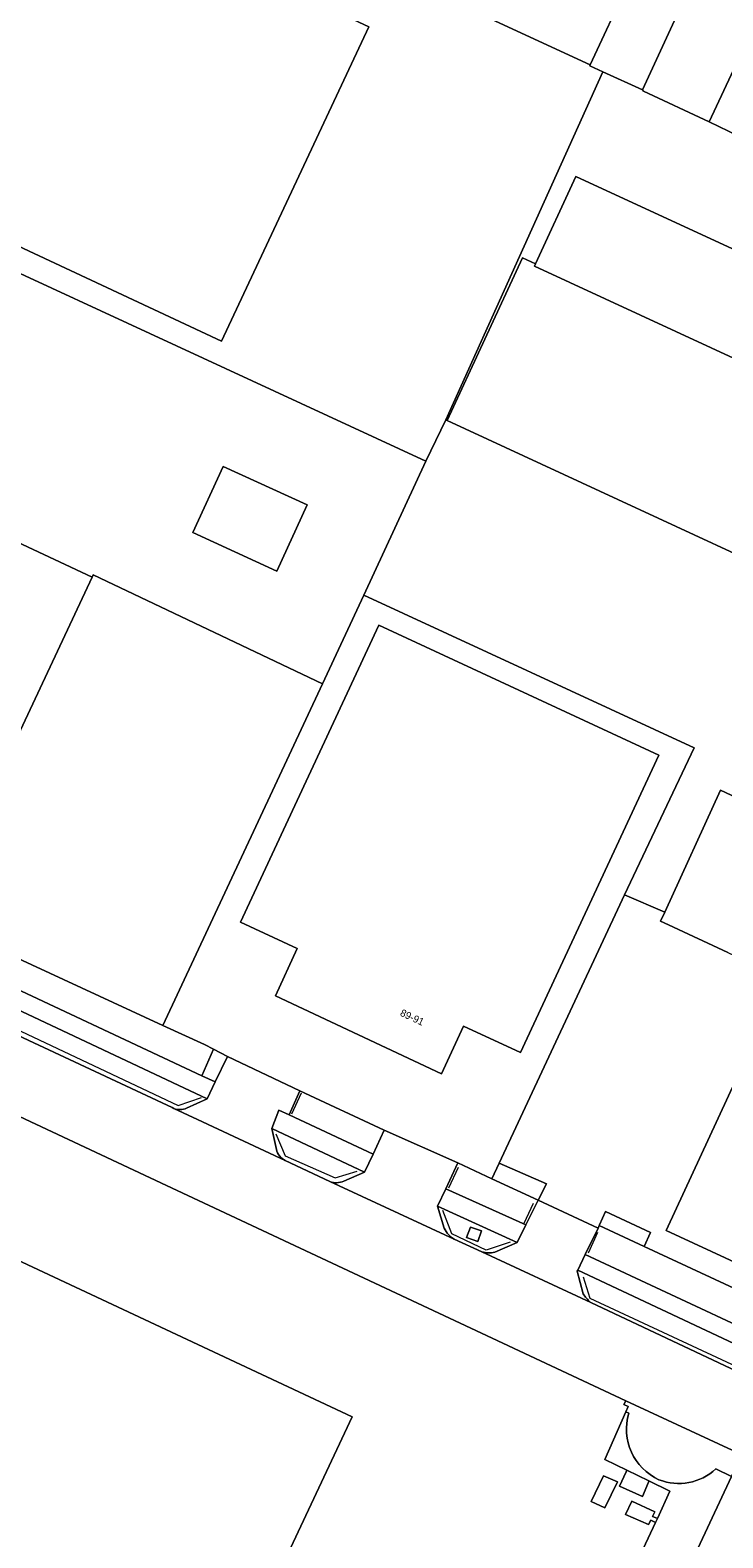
# Model space of a CAD drawing. Header units: metres. Extents: x 151448 to 154749, y 463108 to 465296.
# Tile 147 of 256: x 152628 to 152700, y 464676 to 464832. Entities that reach past the tile are written whole.
import ezdxf
from ezdxf.enums import TextEntityAlignment as Align

# ---------------------------------------------------------------- set-up
doc = ezdxf.new("R2010")
doc.units = ezdxf.units.M
for name, color, linetype, lineweight in [('B-PV-GR-GROENVOORZIENING-GV', 253, 'Continuous', 9), ('B-PV-IE-TERREINAFSCHEIDING_KUNSTMATIG_HEKWERK-G', 253, 'Continuous', 9), ('B-PV-OG-BEBOUWING-GV', 1, 'Continuous', 9), ('B-PV-OG-BEBOUWING-T18', 2, 'Continuous', 9), ('B-PV-OG-TERREIN_BEGROEID-GV', 253, 'Continuous', 9), ('B-PV-OG-TERREIN_ERF-GV', 253, 'Continuous', 9), ('B-PV-VH-GESLOTENVERHARDING_ASFALT-GV', 253, 'Continuous', 9), ('B-PV-VH-GESLOTENVERHARDING_BETON-GV', 253, 'Continuous', 9), ('B-PV-VH-HALFVERHARDING_GRASBETONSTEEN-GV', 253, 'Continuous', 9), ('B-PV-VH-OPENVERHARDING_BETONSTRAATSTEEN-GV', 253, 'Continuous', 9), ('B-PV-VH-OPENVERHARDING_STRAATBAKSTEEN-GV', 253, 'Continuous', 9), ('B-PV-VH-OPENVERHARDING_TEGEL-GV', 253, 'Continuous', 9)]:
    doc.layers.add(name, color=color, linetype=linetype, lineweight=lineweight)
doc.styles.add('Drong', font='txt', dxfattribs={"height": 1.8})

msp = doc.modelspace()

# ---------------------------------------------------------------- linework, layer by layer
at = {"layer": 'B-PV-GR-GROENVOORZIENING-GV', "flags": 128}
msp.add_lwpolyline([(152674.852, 464707.797), (152673.71, 464708.186), (152673.304, 464707.108), (152674.487, 464706.696)], close=True, dxfattribs=at)
at = {"layer": 'B-PV-IE-TERREINAFSCHEIDING_KUNSTMATIG_HEKWERK-G', "flags": 128}
for points in [[(152640.628, 464849.611), (152686.133, 464828.591)], [(152687.435, 464827.854), (152678.817, 464808.731)], [(152691.549, 464825.981), (152691.64, 464825.855), (152698.429, 464822.677)], [(152596.701, 464821.01), (152669.115, 464787.527)], [(152671.184, 464791.813), (152669.115, 464787.527)], [(152669.115, 464787.527), (152662.699, 464773.636)], [(152658.416, 464764.449), (152634.657, 464775.753), (152634.545, 464775.514)], [(152662.699, 464773.636), (152658.416, 464764.449)], [(152662.699, 464773.636), (152696.893, 464757.843), (152689.656, 464742.609)], [(152658.416, 464764.449), (152641.864, 464729.066)], [(152689.656, 464742.609), (152676.7, 464714.816)], [(152689.656, 464742.609), (152693.832, 464740.807)], [(152625.015, 464736.883), (152641.864, 464729.066)], [(152622.513, 464732.439), (152623.409, 464730.221), (152643.467, 464720.761), (152645.886, 464721.597)], [(152645.924, 464723.859), (152647.114, 464726.598)], [(152656.181, 464722.06), (152655.204, 464719.89)], [(152653.558, 464717.852), (152654.526, 464715.555), (152659.719, 464713.286), (152661.994, 464713.982)], [(152671.497, 464712.243), (152672.481, 464714.386)], [(152677.833, 464706.63), (152675.335, 464705.798), (152671.777, 464707.486), (152670.862, 464709.91)], [(152679.286, 464708.59), (152680.261, 464710.667)], [(152685.946, 464705.527), (152686.922, 464707.668)], [(152711.129, 464691.034), (152710.342, 464689.471), (152686.126, 464700.783), (152685.416, 464702.994)]]:
    msp.add_lwpolyline(points, dxfattribs=at)
at = {"layer": 'B-PV-OG-BEBOUWING-GV', "flags": 128}
for points in [[(152719.461, 464856.761), (152714.027, 464859.253), (152711.891, 464860.233), (152702.511, 464840.016), (152707.238, 464837.68), (152704.237, 464831.208), (152702.746, 464831.912), (152698.429, 464822.677), (152716.46, 464813.963), (152720.824, 464823.026), (152723.623, 464821.762), (152736.292, 464849.036), (152736.185, 464849.09), (152732.648, 464850.713), (152732.32, 464850.864), (152726.831, 464853.381), (152724.437, 464854.479), (152719.481, 464856.752)], [(152617.884, 464853.753), (152602.621, 464821.16), (152647.928, 464799.943), (152663.192, 464832.538)], [(152687.435, 464827.854), (152691.549, 464825.981), (152695.466, 464834.509), (152690.029, 464836.994), (152686.133, 464828.591), (152686.079, 464828.472)], [(152680.46, 464807.971), (152680.34, 464807.712), (152739.353, 464780.437), (152739.225, 464780.159), (152746.862, 464776.618), (152751.301, 464786.212), (152684.649, 464817.03)], [(152739.225, 464780.159), (152739.353, 464780.437), (152680.34, 464807.712), (152680.46, 464807.971), (152679.108, 464808.596), (152671.322, 464791.749), (152734.529, 464762.463), (152738.988, 464772.072), (152736.103, 464773.405)], [(152618.886, 464742.111), (152634.545, 464775.514), (152586.108, 464798.221), (152585.969, 464798.286), (152572.463, 464769.476), (152577.158, 464767.275), (152575.005, 464762.681), (152586.168, 464757.448), (152589.366, 464755.949)], [(152644.986, 464780.123), (152653.669, 464776.143), (152656.808, 464782.99), (152648.125, 464786.97)], [(152649.916, 464739.76), (152655.78, 464737.048), (152653.539, 464732.125), (152670.73, 464724.068), (152673.016, 464728.997), (152678.908, 464726.274), (152693.233, 464757.069), (152664.248, 464770.539)], [(152693.832, 464740.807), (152693.409, 464739.886), (152694.239, 464739.495), (152700.36, 464736.612), (152707.595, 464733.205), (152706.188, 464730.337), (152705.112, 464730.895), (152704.752, 464731.082), (152693.976, 464707.823), (152710.455, 464700.188), (152711.073, 464701.522), (152713.963, 464702.504), (152715.296, 464701.883), (152724.515, 464721.668), (152723.909, 464721.951), (152725.25, 464724.827), (152725.855, 464724.544), (152725.949, 464724.5), (152732.3, 464738.115), (152699.63, 464753.447)]]:
    msp.add_lwpolyline(points, close=True, dxfattribs=at)
at = {"layer": 'B-PV-OG-TERREIN_BEGROEID-GV', "flags": 128}
for points in [[(152691.099, 464673.727), (152692.889, 464677.588), (152692.825, 464677.617), (152692.391, 464677.81), (152692.151, 464677.36), (152689.789, 464678.413), (152690.426, 464679.786), (152692.8, 464678.686), (152692.573, 464678.204), (152693.024, 464678.019), (152693.079, 464677.997), (152694.382, 464680.808), (152692.194, 464681.872), (152692.145, 464681.756), (152691.521, 464680.281), (152689.163, 464681.35), (152689.837, 464682.82), (152689.912, 464682.983), (152687.625, 464684.095), (152689.817, 464689.029), (152690.063, 464689.582), (152689.62, 464689.784), (152689.807, 464690.174), (152642.237, 464712.492), (152568.963, 464746.869)], [(152644.333, 464720.509), (152646.451, 464721.474), (152621.876, 464733.023)], [(152623.67, 464729.498), (152642.821, 464720.553), (152643.013, 464720.463)], [(152660.605, 464712.933), (152662.742, 464713.85), (152653.163, 464718.404), (152653.638, 464716.213)], [(152654.53, 464715.074), (152659.17, 464712.908)], [(152623.958, 464706.1), (152661.459, 464688.506), (152646.593, 464656.82), (152602.877, 464677.33), (152616.453, 464706.267), (152614.442, 464706.612), (152610.298, 464707.096), (152609.667, 464707.092), (152605.385, 464707.506)], [(152619.112, 464705.81), (152616.453, 464706.267), (152602.877, 464677.33), (152646.593, 464656.82), (152661.459, 464688.506), (152623.958, 464706.1)], [(152686.116, 464700.403), (152686.177, 464700.363), (152710.273, 464689.016), (152711.408, 464691.215), (152684.842, 464703.718), (152684.784, 464703.597)], [(152684.784, 464703.597), (152685.388, 464701.263)], [(152710.813, 464678.085), (152700.926, 464682.718), (152700.756, 464682.355), (152694.008, 464667.936)]]:
    msp.add_lwpolyline(points, dxfattribs=at)
for points in [[(152624.501, 464737.122), (152622.642, 464734.743), (152645.924, 464723.859), (152647.114, 464726.598), (152646.17, 464727.09), (152641.864, 464729.066), (152625.015, 464736.883)], [(152647.296, 464723.218), (152648.572, 464725.837), (152647.114, 464726.598), (152645.924, 464723.859)], [(152654.953, 464719.79), (152663.636, 464715.743), (152664.786, 464718.212), (152656.054, 464722.297)], [(152680.744, 464710.953), (152675.941, 464713.187), (152672.406, 464714.83), (152671.18, 464712.142), (152679.463, 464708.402)], [(152691.693, 464706.176), (152687.054, 464708.336), (152686.932, 464708.075), (152685.613, 464705.346), (152712.218, 464692.921), (152716.112, 464694.806), (152712.732, 464696.38)], [(152688.934, 464681.801), (152687.649, 464679.107), (152686.214, 464679.736), (152687.489, 464682.4)]]:
    msp.add_lwpolyline(points, close=True, dxfattribs=at)
at = {"layer": 'B-PV-OG-TERREIN_BEGROEID-GV'}
for points in [[(152643.013, 464720.463, 0.2075877), (152644.333, 464720.509)], [(152653.638, 464716.213, 0.2280074), (152654.53, 464715.074)], [(152659.17, 464712.908, 0.2083598), (152660.605, 464712.933)], [(152685.388, 464701.263, 0.0415884), (152686.116, 464700.403)]]:
    msp.add_lwpolyline(points, format="xyb", dxfattribs=at)
at = {"layer": 'B-PV-OG-TERREIN_ERF-GV', "flags": 128}
for points in [[(152691.549, 464825.981), (152691.64, 464825.855), (152698.429, 464822.677), (152702.746, 464831.912), (152704.237, 464831.208), (152707.238, 464837.68), (152702.511, 464840.016), (152711.891, 464860.233), (152702.725, 464864.535), (152690.029, 464836.994), (152695.466, 464834.509)], [(152686.133, 464828.591), (152640.628, 464849.611), (152620.383, 464859.089), (152617.443, 464860.465), (152615.284, 464861.476), (152607.798, 464845.207), (152605.372, 464839.916), (152603.766, 464836.414), (152601.094, 464830.585), (152598.882, 464825.761), (152596.905, 464821.45), (152596.701, 464821.01), (152669.115, 464787.527), (152671.184, 464791.813), (152678.817, 464808.731), (152687.435, 464827.854), (152686.079, 464828.472)], [(152617.884, 464853.753), (152663.192, 464832.538), (152647.928, 464799.943), (152602.621, 464821.16)], [(152658.416, 464764.449), (152662.699, 464773.636), (152669.115, 464787.527), (152596.701, 464821.01), (152589.213, 464804.902), (152586.108, 464798.221), (152634.545, 464775.514), (152634.657, 464775.753)], [(152671.322, 464791.749), (152671.184, 464791.813), (152669.115, 464787.527), (152662.699, 464773.636), (152696.893, 464757.843), (152689.656, 464742.609), (152693.832, 464740.807), (152699.63, 464753.447), (152732.3, 464738.115), (152733.567, 464740.924), (152735.249, 464744.649), (152735.747, 464745.753), (152741.804, 464759.172), (152734.529, 464762.463)], [(152644.986, 464780.123), (152648.125, 464786.97), (152656.808, 464782.99), (152653.669, 464776.143)], [(152641.864, 464729.066), (152658.416, 464764.449), (152634.657, 464775.753), (152634.545, 464775.514), (152618.886, 464742.111), (152618.199, 464740.045), (152618.966, 464739.689), (152624.501, 464737.122), (152625.015, 464736.883)], [(152658.416, 464764.449), (152641.864, 464729.066), (152646.17, 464727.09), (152647.114, 464726.598), (152648.572, 464725.837), (152656.054, 464722.297), (152664.786, 464718.212), (152672.406, 464714.83), (152675.941, 464713.187), (152676.7, 464714.816), (152689.656, 464742.609), (152696.893, 464757.843), (152662.699, 464773.636)], [(152649.916, 464739.76), (152664.248, 464770.539), (152693.233, 464757.069), (152678.908, 464726.274), (152673.016, 464728.997), (152670.73, 464724.068), (152653.539, 464732.125), (152655.78, 464737.048)], [(152675.941, 464713.187), (152680.744, 464710.953), (152681.606, 464712.67), (152676.7, 464714.816)], [(152687.054, 464708.336), (152691.693, 464706.176), (152692.364, 464707.618), (152687.722, 464709.777), (152687.093, 464708.419)], [(152692.194, 464681.872), (152689.912, 464682.983), (152689.837, 464682.82), (152689.163, 464681.35), (152691.521, 464680.281), (152692.145, 464681.756)], [(152693.079, 464677.997), (152693.024, 464678.019), (152692.573, 464678.204), (152692.8, 464678.686), (152690.426, 464679.786), (152689.789, 464678.413), (152692.151, 464677.36), (152692.391, 464677.81), (152692.825, 464677.617), (152692.889, 464677.588)]]:
    msp.add_lwpolyline(points, close=True, dxfattribs=at)
for points in [[(152640.628, 464849.611), (152686.133, 464828.591), (152690.029, 464836.994)], [(152716.46, 464813.963), (152698.429, 464822.677), (152691.64, 464825.855), (152691.549, 464825.981), (152687.435, 464827.854), (152678.817, 464808.731), (152671.184, 464791.813), (152671.322, 464791.749), (152679.108, 464808.596), (152680.46, 464807.971), (152684.649, 464817.03), (152751.301, 464786.212)], [(152700.36, 464736.612), (152694.239, 464739.495), (152693.409, 464739.886), (152693.832, 464740.807), (152689.656, 464742.609), (152676.7, 464714.816), (152681.606, 464712.67), (152680.744, 464710.953), (152686.932, 464708.075), (152687.054, 464708.336), (152687.093, 464708.419), (152687.722, 464709.777), (152692.364, 464707.618), (152691.693, 464706.176), (152712.732, 464696.38)], [(152710.455, 464700.188), (152693.976, 464707.823), (152704.752, 464731.082)]]:
    msp.add_lwpolyline(points, dxfattribs=at)
at = {"layer": 'B-PV-VH-GESLOTENVERHARDING_ASFALT-GV', "flags": 128}
for points in [[(152714.156, 464687.141), (152710.273, 464689.016), (152686.177, 464700.363), (152674.909, 464705.615), (152672.03, 464706.911), (152659.17, 464712.908), (152654.53, 464715.074), (152645.444, 464719.326), (152643.013, 464720.463), (152642.821, 464720.553), (152623.67, 464729.498), (152613.022, 464734.544), (152612.976, 464734.566), (152585.598, 464747.441), (152582.108, 464749.028), (152571.061, 464754.199), (152570.367, 464754.607), (152567.239, 464747.288)], [(152568.963, 464746.869), (152642.237, 464712.492), (152689.807, 464690.174), (152701.8, 464684.616), (152713.19, 464679.207)]]:
    msp.add_lwpolyline(points, dxfattribs=at)
at = {"layer": 'B-PV-VH-GESLOTENVERHARDING_BETON-GV', "flags": 128}
msp.add_lwpolyline([(152688.934, 464681.801), (152687.489, 464682.4), (152686.214, 464679.736), (152687.649, 464679.107)], close=True, dxfattribs=at)
at = {"layer": 'B-PV-VH-HALFVERHARDING_GRASBETONSTEEN-GV', "flags": 128}
for points in [[(152700.926, 464682.718), (152701.557, 464684.195), (152701.8, 464684.616), (152689.807, 464690.174), (152689.62, 464689.784), (152690.063, 464689.582), (152689.817, 464689.029), (152690.129, 464688.89)], [(152690.129, 464688.89), (152689.817, 464689.029), (152687.625, 464684.095), (152689.912, 464682.983), (152692.194, 464681.872)], [(152692.194, 464681.872), (152694.382, 464680.808), (152693.079, 464677.997), (152692.889, 464677.588), (152691.099, 464673.727), (152690.885, 464673.264), (152689.396, 464670.053), (152694.008, 464667.936), (152700.756, 464682.355), (152699.116, 464683.122)], [(152699.116, 464683.122), (152700.756, 464682.355), (152700.926, 464682.718)]]:
    msp.add_lwpolyline(points, dxfattribs=at)
at = {"layer": 'B-PV-VH-HALFVERHARDING_GRASBETONSTEEN-GV'}
for points in [[(152690.129, 464688.89, 0.3762796), (152693.241, 464682.008)], [(152693.241, 464682.008, -0.3762796), (152690.129, 464688.89)], [(152693.241, 464682.008, 0.291416), (152699.116, 464683.122)], [(152699.116, 464683.122, -0.291416), (152693.241, 464682.008)]]:
    msp.add_lwpolyline(points, format="xyb", dxfattribs=at)
at = {"layer": 'B-PV-VH-OPENVERHARDING_BETONSTRAATSTEEN-GV', "flags": 128}
for points in [[(152653.638, 464716.213), (152653.163, 464718.404), (152653.889, 464720.278), (152654.953, 464719.79), (152656.054, 464722.297), (152648.572, 464725.837), (152647.296, 464723.218), (152646.451, 464721.474), (152644.333, 464720.509)], [(152643.013, 464720.463), (152645.444, 464719.326), (152654.53, 464715.074)], [(152672.406, 464714.83), (152664.786, 464718.212), (152663.636, 464715.743), (152662.742, 464713.85), (152660.605, 464712.933)], [(152671.012, 464708.06), (152670.315, 464710.329), (152671.18, 464712.142), (152672.406, 464714.83)], [(152659.17, 464712.908), (152672.03, 464706.911)], [(152685.388, 464701.263), (152684.784, 464703.597), (152684.842, 464703.718), (152685.613, 464705.346), (152686.932, 464708.075), (152680.744, 464710.953), (152679.463, 464708.402), (152678.564, 464706.59), (152676.248, 464705.577)], [(152674.909, 464705.615), (152686.177, 464700.363), (152686.116, 464700.403)]]:
    msp.add_lwpolyline(points, dxfattribs=at)
at = {"layer": 'B-PV-VH-OPENVERHARDING_BETONSTRAATSTEEN-GV'}
for points in [[(152644.333, 464720.509, -0.2075877), (152643.013, 464720.463)], [(152654.53, 464715.074, -0.2280074), (152653.638, 464716.213)], [(152660.605, 464712.933, -0.2083598), (152659.17, 464712.908)], [(152672.03, 464706.911, -0.1389241), (152671.012, 464708.06)], [(152676.248, 464705.577, -0.1478585), (152674.909, 464705.615)], [(152686.116, 464700.403, -0.0415884), (152685.388, 464701.263)]]:
    msp.add_lwpolyline(points, format="xyb", dxfattribs=at)
at = {"layer": 'B-PV-VH-OPENVERHARDING_STRAATBAKSTEEN-GV', "flags": 128}
for points in [[(152676.248, 464705.577), (152678.564, 464706.59), (152670.315, 464710.329), (152671.012, 464708.06)], [(152672.03, 464706.911), (152674.909, 464705.615)]]:
    msp.add_lwpolyline(points, dxfattribs=at)
at = {"layer": 'B-PV-VH-OPENVERHARDING_STRAATBAKSTEEN-GV'}
for points in [[(152671.012, 464708.06, 0.1389241), (152672.03, 464706.911)], [(152674.909, 464705.615, 0.1478585), (152676.248, 464705.577)]]:
    msp.add_lwpolyline(points, format="xyb", dxfattribs=at)
at = {"layer": 'B-PV-VH-OPENVERHARDING_STRAATBAKSTEEN-GV', "flags": 128}
msp.add_lwpolyline([(152674.852, 464707.797), (152674.487, 464706.696), (152673.304, 464707.108), (152673.71, 464708.186)], close=True, dxfattribs=at)
at = {"layer": 'B-PV-VH-OPENVERHARDING_TEGEL-GV', "flags": 128}
for points in [[(152622.642, 464734.743), (152621.876, 464733.023), (152646.451, 464721.474), (152647.296, 464723.218), (152645.924, 464723.859)], [(152663.636, 464715.743), (152654.953, 464719.79), (152653.889, 464720.278), (152653.163, 464718.404), (152662.742, 464713.85)], [(152670.315, 464710.329), (152678.564, 464706.59), (152679.463, 464708.402), (152671.18, 464712.142)]]:
    msp.add_lwpolyline(points, close=True, dxfattribs=at)
msp.add_lwpolyline([(152714.762, 464686.933), (152719.194, 464696.171), (152717.988, 464695.641), (152715.102, 464696.967), (152713.375, 464697.761), (152712.732, 464696.38), (152716.112, 464694.806), (152712.218, 464692.921), (152685.613, 464705.346), (152684.842, 464703.718), (152711.408, 464691.215), (152710.273, 464689.016)], dxfattribs=at)

# ---------------------------------------------------------------- texts
at = {"layer": 'B-PV-OG-BEBOUWING-T18', "style": 'Drong'}
msp.add_text('89-91', height=0.75, rotation=334.9, dxfattribs=at).set_placement((152667.691, 464729.91), align=Align.MIDDLE)

doc.saveas('drawing.dxf')
